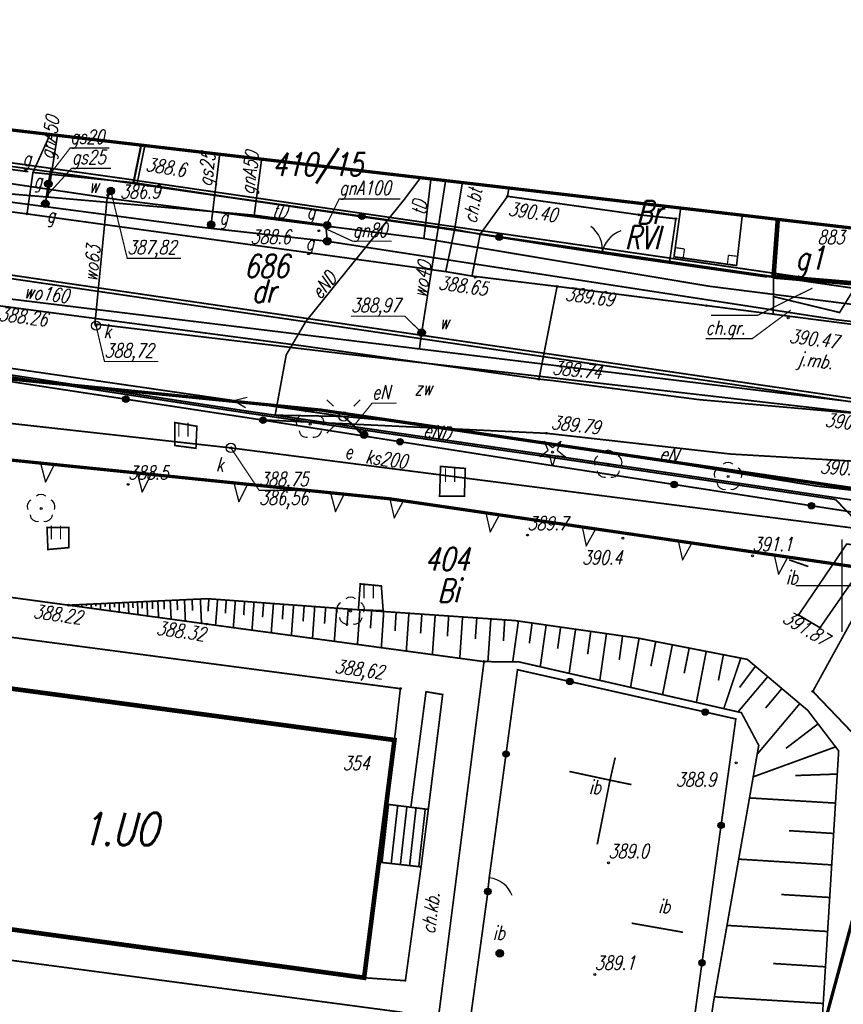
# Model space of a CAD drawing. Extents: x 1 to 7399016, y -8 to 5568733.
# Tile 9 of 10: x 7398906 to 7398950, y 5568677 to 5568731. Entities that reach past the tile are written whole.
import ezdxf

# ---------------------------------------------------------------- set-up
doc = ezdxf.new("R2010")
doc.units = 0
doc.header["$MEASUREMENT"] = 0
for name, pattern in [('1', [1.5, 1, -0.5]), ('1053', [2, 1.5, -0.5]), ('1054', [2, 1.5, -0.5]), ('1056', [1.5, 1, -0.5]), ('1086', [1.5, 1, -0.5]), ('1148', [1.5, 1, -0.5]), ('1149', [1.5, 1, -0.5]), ('1308', [0]), ('2214', [3.55, 2, -0.35, 0.25, -0.35, 0.25, -0.35]), ('2217', [2, 1.5, -0.5]), ('2346', [1.5, 1, -0.5]), ('3901', [0]), ('5102', [0]), ('7956', [0])]:
    doc.linetypes.add(name, pattern=pattern)
doc.layers.get('0').update_dxf_attribs({"linetype": 'CONTINUOUS'})
for name, color, linetype in [('210-OZNACZENIE_KONTURU_UZY', 7, 'CONTINUOUS'), ('211-NUMER_DZIALKI_EWIDENCY', 7, 'CONTINUOUS'), ('218-KONTUR_UZYTKU_GRUNTOWE', 7, 'CONTINUOUS'), ('219-DZIALKA_EWIDENCYJNA', 7, 'CONTINUOUS'), ('312-BUDYNEK_EWIDENCYJNY', 7, 'CONTINUOUS'), ('312-OZNACZENIE_BUDYNKU_EWI', 7, 'CONTINUOUS'), ('BRAMA', 7, 'CONTINUOUS'), ('CHODNIK', 7, 'CONTINUOUS'), ('CHODNIK-ATR17', 7, 'CONTINUOUS'), ('DRZEWO_IGLASTE', 7, 'CONTINUOUS'), ('DRZEWO_LISCIASTE', 7, 'CONTINUOUS'), ('ELEKTROENERGETYCZNE_URZADZ', 7, 'CONTINUOUS'), ('FURTKA', 7, 'CONTINUOUS'), ('GAZOWE_URZADZENIE_TECHNIC0', 7, 'CONTINUOUS'), ('GAZOWE_URZADZENIE_TECHNICZ', 7, 'CONTINUOUS'), ('INNA_BUDOWLA', 7, 'CONTINUOUS'), ('INNA_BUDOWLA-ATR17', 7, 'CONTINUOUS'), ('JEZDNIA', 7, 'CONTINUOUS'), ('JEZDNIA-ATR17', 7, 'CONTINUOUS'), ('KRZYZE_MAPY', 7, 'CONTINUOUS'), ('LATARNIA', 7, 'CONTINUOUS'), ('LINIE_Z_PLANU', 7, 'CONTINUOUS'), ('NOWE_SCHODY', 7, 'CONTINUOUS'), ('NOWE_WYS_', 7, 'CONTINUOUS'), ('NOWY_BUDYNEK', 7, 'CONTINUOUS'), ('NOWY_CHODNIK', 7, 'CONTINUOUS'), ('NOWY_PLAC_SPORTOWY', 7, 'CONTINUOUS'), ('OBSZAR_UTWARDZONY', 7, 'CONTINUOUS'), ('OBSZAR_UTWARDZONY-ATR17', 7, 'CONTINUOUS'), ('OGRODZENIE_TRWALE', 7, 'CONTINUOUS'), ('OPISY_GAZ', 7, 'CONTINUOUS'), ('OPISY_KANALIZACJA', 7, 'CONTINUOUS'), ('OPISY_SIEC_ELEKTROENERGETY', 7, 'CONTINUOUS'), ('OPISY_WODA', 7, 'CONTINUOUS'), ('PIKIETA_NATURALNA', 7, 'CONTINUOUS'), ('PIKIETA_NATURALNA-ATR2', 7, 'CONTINUOUS'), ('PIKIETA_SZTUCZNA', 7, 'CONTINUOUS'), ('PIKIETA_SZTUCZNA-ATR2', 7, 'CONTINUOUS'), ('PLAC_GIER_I_ZABAW', 7, 'CONTINUOUS'), ('PRZEWOD_ELEKTROENERGETYCZ0', 7, 'CONTINUOUS'), ('PRZEWOD_ELEKTROENERGETYCZN', 7, 'CONTINUOUS'), ('PRZEWOD_GAZOWY', 7, 'CONTINUOUS'), ('PRZEWOD_GAZOWY-ATR1', 7, 'CONTINUOUS'), ('PRZEWOD_KANALIZACYJNY', 7, 'CONTINUOUS'), ('PRZEWOD_KANALIZACYJNY-ATR1', 7, 'CONTINUOUS'), ('PRZEWOD_TELEKOMUNIKACYJNY_', 7, 'CONTINUOUS'), ('PRZEWOD_WODOCIAGOWY', 7, 'CONTINUOUS'), ('PRZEWOD_WODOCIAGOWY-ATR1', 7, 'CONTINUOUS'), ('RZEDNA', 7, 'CONTINUOUS'), ('SKARPA_NIEUMOCNIONA', 7, 'CONTINUOUS'), ('SLUP_PRZEWODOW_NAPOWIETRZN', 7, 'CONTINUOUS'), ('STUDNIA_KANALIZACYJNA', 7, 'CONTINUOUS'), ('STUDNIA_KANALIZACYJNA-ATR1', 7, 'CONTINUOUS'), ('SZAFA_GAZOWA_LUB_KONTENER-', 7, 'CONTINUOUS'), ('TRAWNIK', 7, 'CONTINUOUS'), ('WIATA', 7, 'CONTINUOUS'), ('ZAKRES', 7, 'CONTINUOUS'), ('ZASUWA_LUB_ZAWOR', 7, 'CONTINUOUS'), ('ZASUWA_LUB_ZAWOR-ATR17', 7, 'CONTINUOUS')]:
    doc.layers.add(name, color=color, linetype=linetype)
doc.styles.add('STYL_ARIAL', font='simplex', dxfattribs={"width": 0.75, "oblique": 0.1})

# ---------------------------------------------------------------- blocks, each defined once
blk = doc.blocks.new('RTPW02')
at = {"color": 0}
blk.add_circle((0, 0), 0.05, dxfattribs=at)
blk = doc.blocks.new('SUGW')
at = {"color": 0}
for radius in [0.2, 0.18, 0.16, 0.14, 0.12, 0.1, 0.08, 0.06, 0.04, 0.02]:
    blk.add_circle((0, 0), radius, dxfattribs=at)
blk = doc.blocks.new('SUPK')
at = {"color": 0}
blk.add_circle((0, 0), 0.25, dxfattribs=at)
blk = doc.blocks.new('OTOB')
at = {"color": 0}
for centre, start, end in [((-1.5, 0), 0, 63.2606), ((1.5, 0), 116.7394, 180)]:
    blk.add_arc(centre, 1.5, start, end, dxfattribs=at)
blk = doc.blocks.new('OTZL')
at = {"color": 0}
blk.add_circle((0, 0), 0.05, dxfattribs=at)
for centre, radius, start, end in [((0, 0.35), 0.4, 50.114, 129.886), ((-0.35, 0.1), 0.4, 119.8482, 203.5195), ((0.35, 0.1), 0.4, 336.8845, 60.1518), ((-0.2, -0.3), 0.4, 187.477, 278.4788), ((0.2, -0.275), 0.425, 262.6459, 349.6289)]:
    blk.add_arc(centre, radius, start, end, dxfattribs=at)
blk = doc.blocks.new('IB10')
at = {"color": 7, "const_width": 0.065}
for points in [[(0, 0.5), (0.5, 0.5)], [(0, 0), (0, 0.5)], [(0.5, 0), (0.5, 0.5)], [(0, 0), (0.5, 0)]]:
    blk.add_lwpolyline(points, dxfattribs=at)
blk = doc.blocks.new('TU04')
at = {"color": 7, "const_width": 0.065}
for points in [[(0, 0), (0, 0.75)], [(0.5, 0), (0.5, 0.75)]]:
    blk.add_lwpolyline(points, dxfattribs=at)
blk = doc.blocks.new('OTOF')
at = {"color": 0}
blk.add_arc((1.5, 0), 1.5, 116.7394, 180, dxfattribs=at)
blk = doc.blocks.new('OTZG')
at = {"color": 0}
for p, q in [((-0.25, 0.1), (-0.45, 0.6)), ((-0.45, 0.6), (0, 0.25)), ((0, 0.25), (0.45, 0.6)), ((0.45, 0.6), (0.25, 0.1)), ((-0.7, -0.25), (-0.25, 0.1)), ((0.25, 0.1), (0.7, -0.25)), ((-0.15, -0.2), (-0.7, -0.25)), ((0, -0.75), (-0.15, -0.2)), ((0.15, -0.2), (0, -0.75)), ((0.7, -0.25), (0.15, -0.2))]:
    blk.add_line(p, q, dxfattribs=at)
blk.add_circle((0, 0), 0.05, dxfattribs=at)
blk = doc.blocks.new('SUEO')
at = {"color": 0}
for p, q in [((-0.9, 0.9), (-0.55, 0.55)), ((0.9, 0.9), (0.55, 0.55)), ((-0.9, -0.9), (-0.55, -0.55)), ((0.9, -0.9), (0.55, -0.55))]:
    blk.add_line(p, q, dxfattribs=at)
blk.add_circle((0, 0), 0.25, dxfattribs=at)
blk = doc.blocks.new('RTPW01')
at = {"color": 0}
blk.add_circle((0, 0), 0.05, dxfattribs=at)

msp = doc.modelspace()

# ---------------------------------------------------------------- linework, layer by layer
at = {"layer": '218-KONTUR_UZYTKU_GRUNTOWE', "color": 3, "linetype": '2217', "const_width": 0.09}
for points in [[(7398869.383, 5568727.878), (7398911.673, 5568721.939)], [(7398963.953, 5568708.161), (7398859.553, 5568723.471)], [(7398912.315, 5568723.774), (7398911.892, 5568721.697)], [(7398911.717, 5568721.923), (7398961.656, 5568714.663)]]:
    msp.add_lwpolyline(points, dxfattribs=at)
at = {"layer": '219-DZIALKA_EWIDENCYJNA', "color": 7, "const_width": 0.09}
for points in [[(7398911.71, 5568721.74), (7398869.42, 5568727.68)], [(7398911.71, 5568721.74), (7398912.133, 5568723.817)], [(7398963.89, 5568707.98), (7398859.49, 5568723.29)], [(7398911.71, 5568721.74), (7398961.65, 5568714.48)]]:
    msp.add_lwpolyline(points, dxfattribs=at)
at = {"layer": '312-BUDYNEK_EWIDENCYJNY', "color": 7, "const_width": 0.25}
for points in [[(7398946.3, 5568716.71), (7398946.53, 5568719.805)], [(7398950.82, 5568716.33), (7398946.3, 5568716.71)]]:
    msp.add_lwpolyline(points, dxfattribs=at)
at = {"layer": 'BRAMA', "color": 7, "const_width": 0.09}
msp.add_lwpolyline([(7398935.19, 5568718.25), (7398938.88, 5568717.7)], dxfattribs=at)
at = {"layer": 'CHODNIK', "color": 7, "linetype": '1056', "const_width": 0.09}
for points in [[(7398904.894, 5568724.661), (7398904.51, 5568722.58), (7398904.1, 5568720.34), (7398905.95, 5568720.1), (7398906.27, 5568722.34), (7398907.193, 5568724.393)], [(7398929.482, 5568721.793), (7398929.06, 5568719.26), (7398928.58, 5568716.98), (7398930, 5568716.74), (7398930.44, 5568719), (7398931.92, 5568721.05), (7398931.993, 5568721.5)], [(7398931.993, 5568721.5), (7398931.92, 5568721.05), (7398939.04, 5568720.05), (7398941.02, 5568719.84), (7398940.67, 5568717.45), (7398946.3, 5568716.67), (7398946.532, 5568719.804)], [(7398946.3, 5568715.63), (7398946.28, 5568714.68), (7398950.71, 5568714.11), (7398950.82, 5568716.33), (7398949.87, 5568714.77), (7398946.3, 5568715.63)], [(7398946.3, 5568716.67), (7398946.3, 5568715.63), (7398949.87, 5568714.77), (7398950.82, 5568716.33), (7398946.3, 5568716.67)], [(7398947.65, 5568698.42), (7398948.81, 5568697.73), (7398950.54, 5568700.22), (7398951, 5568700.46), (7398951.54, 5568700.58), (7398951.56, 5568700.4), (7398951.07, 5568698.85), (7398954.61, 5568698.21), (7398954.95, 5568697.41), (7398955.56, 5568692.95), (7398956.98, 5568693.82), (7398958.08, 5568694.26), (7398956.92, 5568701.76), (7398953.71, 5568701.97), (7398950.25, 5568702.25), (7398947.65, 5568698.42)], [(7398908.19, 5568698.95), (7398902.2, 5568699.76)], [(7398915.66, 5568697.93), (7398908.19, 5568698.95)], [(7398955.56, 5568692.95), (7398954.95, 5568697.41), (7398954.61, 5568698.21), (7398951.07, 5568698.85), (7398950.55, 5568698.16), (7398948.42, 5568694.29), (7398951.53, 5568691.04), (7398955.56, 5568692.95)], [(7398930.65, 5568695.9), (7398915.66, 5568697.93)]]:
    msp.add_lwpolyline(points, dxfattribs=at)
at = {"layer": 'CHODNIK-ATR17', "color": 7, "const_width": 0.065}
for points in [[(7398948.4, 5568716.09), (7398945.426, 5568714.613), (7398942.912, 5568714.613)], [(7398947.23, 5568714.9), (7398945.144, 5568713.352), (7398942.63, 5568713.352)]]:
    msp.add_lwpolyline(points, dxfattribs=at)
at = {"layer": 'FURTKA', "color": 7, "const_width": 0.09}
for points in [[(7398904.51, 5568722.58), (7398906.02, 5568722.38)], [(7398930.93, 5568684.21), (7398930.83, 5568683.24)]]:
    msp.add_lwpolyline(points, dxfattribs=at)
at = {"layer": 'INNA_BUDOWLA', "color": 7, "const_width": 0.09}
for points in [[(7398947.14, 5568701.4), (7398948.18, 5568701.04)], [(7398935.27, 5568689.96), (7398937.46, 5568689.49), (7398937.74, 5568690.71)], [(7398936.77, 5568686.02), (7398937.46, 5568689.49), (7398938.62, 5568689.25)], [(7398938.63, 5568681.76), (7398941.4, 5568681.27)]]:
    msp.add_lwpolyline(points, dxfattribs=at)
at = {"layer": 'JEZDNIA', "color": 7, "linetype": '1053', "const_width": 0.09}
for points in [[(7398904.7, 5568715.1), (7398920.89, 5568712.96), (7398933.62, 5568711.17), (7398934.6, 5568716.18), (7398930, 5568716.74), (7398928.58, 5568716.98), (7398905.95, 5568720.1), (7398904.1, 5568720.34)], [(7398967.465, 5568712.379), (7398955.3, 5568713.62), (7398950.71, 5568714.11), (7398946.28, 5568714.68), (7398934.6, 5568716.18), (7398933.62, 5568711.17), (7398934.36, 5568711.09), (7398942.27, 5568710.06), (7398952.3, 5568709.18), (7398954.69, 5568709.09), (7398961.74, 5568708.74), (7398966.345, 5568708.511)]]:
    msp.add_lwpolyline(points, dxfattribs=at)
at = {"layer": 'KRZYZE_MAPY', "color": 7, "const_width": 0.065}
for points in [[(7398950, 5568697.5), (7398950, 5568702.5)], [(7398947.5, 5568700), (7398952.5, 5568700)]]:
    msp.add_lwpolyline(points, dxfattribs=at)
at = {"layer": 'KRZYZE_MAPY', "color": 7}
msp.add_point((7398950, 5568700), dxfattribs=at)
at = {"layer": 'LINIE_Z_PLANU', "color": 9, "const_width": 0.175}
msp.add_lwpolyline([(7398855.091, 5568713.728), (7398887.763, 5568712.905), (7398921.811, 5568709.498), (7398964.797, 5568703.163)], dxfattribs=at)
at = {"layer": 'LINIE_Z_PLANU', "color": 9, "linetype": '7956', "const_width": 0.175}
msp.add_lwpolyline([(7398839.446, 5568622.507), (7398847.856, 5568662.256), (7398855.088, 5568698.003), (7398854.776, 5568707.288), (7398856.911, 5568709.351), (7398891.016, 5568708.232), (7398925.559, 5568704.699), (7398963.613, 5568699.131)], dxfattribs=at)
at = {"layer": 'LINIE_Z_PLANU', "color": 9}
for points in [[(7398906.685, 5568706.629), (7398906.956, 5568705.596), (7398907.431, 5568706.553)], [(7398911.907, 5568706.095), (7398912.179, 5568705.062), (7398912.654, 5568706.019)], [(7398917.13, 5568705.561), (7398917.401, 5568704.528), (7398917.876, 5568705.485)], [(7398922.353, 5568705.027), (7398922.624, 5568703.994), (7398923.099, 5568704.95)], [(7398925.559, 5568704.699), (7398925.786, 5568703.655), (7398926.301, 5568704.59)], [(7398930.754, 5568703.939), (7398930.98, 5568702.895), (7398931.496, 5568703.83)], [(7398935.949, 5568703.179), (7398936.175, 5568702.135), (7398936.691, 5568703.07)], [(7398941.143, 5568702.419), (7398941.37, 5568701.375), (7398941.885, 5568702.31)], [(7398946.338, 5568701.658), (7398946.564, 5568700.615), (7398947.08, 5568701.55)]]:
    msp.add_lwpolyline(points, close=True, dxfattribs=at)
at = {"layer": 'NOWE_SCHODY', "color": 7, "linetype": '1308', "const_width": 0.09}
for points in [[(7398927.249, 5568684.803), (7398924.968, 5568685.059), (7398925.368, 5568688.194), (7398927.639, 5568687.909), (7398927.249, 5568684.803)], [(7398925.137, 5568685.04), (7398925.489, 5568688.179)], [(7398925.633, 5568684.985), (7398925.985, 5568688.116)], [(7398926.13, 5568684.929), (7398926.481, 5568688.054)], [(7398926.627, 5568684.873), (7398926.978, 5568687.992)], [(7398927.124, 5568684.817), (7398927.474, 5568687.93)]]:
    msp.add_lwpolyline(points, dxfattribs=at)
at = {"layer": 'NOWY_BUDYNEK', "color": 7, "const_width": 0.25}
msp.add_lwpolyline([(7398887.55, 5568683.83), (7398887.93, 5568686.79), (7398876.38, 5568688.37), (7398876.09, 5568685.29), (7398869.28, 5568686.23), (7398869.294, 5568686.349), (7398865.063, 5568686.85), (7398866.716, 5568699.238), (7398870.774, 5568698.751), (7398870.81, 5568699.05), (7398877.1, 5568698.35), (7398877.43, 5568701.24), (7398887.42, 5568699.81), (7398887.05, 5568696.84), (7398889.97, 5568696.49), (7398892.88, 5568696.08), (7398925.81, 5568691.66), (7398924.17, 5568678.81), (7398887.55, 5568683.83)], dxfattribs=at)
at = {"layer": 'NOWY_CHODNIK', "color": 7, "linetype": '1056', "const_width": 0.09}
for points in [[(7398893.07, 5568698.8), (7398926.129, 5568694.438)], [(7398925.346, 5568669.846), (7398927.285, 5568669.616), (7398930.65, 5568695.9)], [(7398926.129, 5568694.438), (7398925.81, 5568691.66)], [(7398926.697, 5568688.024), (7398926.897, 5568689.565), (7398927.516, 5568694.271), (7398928.415, 5568694.119), (7398927.639, 5568687.909)], [(7398927.249, 5568684.803), (7398926.401, 5568678.65), (7398924.17, 5568678.81)]]:
    msp.add_lwpolyline(points, dxfattribs=at)
at = {"layer": 'NOWY_PLAC_SPORTOWY', "color": 7, "linetype": '1149', "const_width": 0.09}
msp.add_lwpolyline([(7398926.187, 5568676.947), (7398864.834, 5568685.11), (7398862.237, 5568665.347), (7398901.939, 5568660.023), (7398902.335, 5568663.07), (7398903.515, 5568672.079), (7398903.66, 5568672.979), (7398925.267, 5568670.089), (7398926.187, 5568676.947)], dxfattribs=at)
at = {"layer": 'OBSZAR_UTWARDZONY', "color": 7, "linetype": '1054', "const_width": 0.09}
msp.add_lwpolyline([(7398952.3, 5568709.18), (7398942.27, 5568710.06), (7398934.36, 5568711.09), (7398933.62, 5568711.17), (7398920.89, 5568712.96), (7398904.7, 5568715.1), (7398896.15, 5568716.12), (7398895.88, 5568714.18), (7398895.74, 5568712.55), (7398903.07, 5568711.34), (7398918.59, 5568708.97), (7398934.03, 5568708.24), (7398943.97, 5568707.12), (7398952.06, 5568706.65), (7398952.3, 5568709.18)], dxfattribs=at)
at = {"layer": 'OGRODZENIE_TRWALE', "color": 7, "linetype": '3901', "const_width": 0.09}
for points in [[(7398912.107, 5568723.82), (7398911.69, 5568721.79)], [(7398906.27, 5568722.34), (7398911.69, 5568721.79)], [(7398916.63, 5568721.04), (7398911.69, 5568721.79)], [(7398916.63, 5568721.04), (7398929.06, 5568719.26), (7398930.44, 5568719), (7398935.19, 5568718.25)], [(7398945.95, 5568716.69), (7398938.88, 5568717.7)], [(7398933.52, 5568706.62), (7398918.59, 5568708.97), (7398903.07, 5568711.34), (7398895.74, 5568712.55), (7398895.88, 5568714.18), (7398893.62, 5568714.44)], [(7398933.52, 5568706.62), (7398951.35, 5568703.86)], [(7398939.36, 5568657.33), (7398942.19, 5568677.87), (7398944.26, 5568692.8), (7398932.46, 5568695.46), (7398930.93, 5568684.21), (7398930.83, 5568683.24), (7398927.51, 5568659.16)]]:
    msp.add_lwpolyline(points, dxfattribs=at)
at = {"layer": 'OGRODZENIE_TRWALE', "color": 7}
for centre, radius in [((7398924.054, 5568719.977), 0.175), ((7398924.054, 5568719.977), 0.158), ((7398924.054, 5568719.977), 0.14), ((7398924.054, 5568719.977), 0.122), ((7398924.054, 5568719.977), 0.105), ((7398924.054, 5568719.977), 0.0875), ((7398924.054, 5568719.977), 0.07), ((7398924.054, 5568719.977), 0.0525), ((7398924.054, 5568719.977), 0.035), ((7398931.466, 5568718.838), 0.175), ((7398931.466, 5568718.838), 0.158), ((7398931.466, 5568718.838), 0.14), ((7398931.466, 5568718.838), 0.122), ((7398931.466, 5568718.838), 0.105), ((7398931.466, 5568718.838), 0.0875), ((7398931.466, 5568718.838), 0.07), ((7398931.466, 5568718.838), 0.0525), ((7398931.466, 5568718.838), 0.035), ((7398911.288, 5568710.085), 0.175), ((7398911.288, 5568710.085), 0.158), ((7398911.288, 5568710.085), 0.14), ((7398911.288, 5568710.085), 0.122), ((7398911.288, 5568710.085), 0.105), ((7398911.288, 5568710.085), 0.0875), ((7398911.288, 5568710.085), 0.07), ((7398911.288, 5568710.085), 0.0525), ((7398911.288, 5568710.085), 0.035), ((7398918.702, 5568708.952), 0.175), ((7398918.702, 5568708.952), 0.158), ((7398918.702, 5568708.952), 0.14), ((7398918.702, 5568708.952), 0.122), ((7398918.702, 5568708.952), 0.105), ((7398918.702, 5568708.952), 0.0875), ((7398918.702, 5568708.952), 0.07), ((7398918.702, 5568708.952), 0.0525), ((7398918.702, 5568708.952), 0.035), ((7398926.111, 5568707.786), 0.175), ((7398926.111, 5568707.786), 0.158), ((7398926.111, 5568707.786), 0.14), ((7398926.111, 5568707.786), 0.122), ((7398926.111, 5568707.786), 0.105), ((7398926.111, 5568707.786), 0.0875), ((7398926.111, 5568707.786), 0.07), ((7398926.111, 5568707.786), 0.0525), ((7398926.111, 5568707.786), 0.035), ((7398940.932, 5568705.473), 0.175), ((7398940.932, 5568705.473), 0.158), ((7398940.932, 5568705.473), 0.14), ((7398940.932, 5568705.473), 0.122), ((7398940.932, 5568705.473), 0.105), ((7398940.932, 5568705.473), 0.0875), ((7398940.932, 5568705.473), 0.07), ((7398940.932, 5568705.473), 0.0525), ((7398940.932, 5568705.473), 0.035), ((7398948.344, 5568704.325), 0.175), ((7398948.344, 5568704.325), 0.158), ((7398948.344, 5568704.325), 0.14), ((7398948.344, 5568704.325), 0.122), ((7398948.344, 5568704.325), 0.105), ((7398948.344, 5568704.325), 0.0875), ((7398948.344, 5568704.325), 0.07), ((7398948.344, 5568704.325), 0.0525), ((7398948.344, 5568704.325), 0.035), ((7398935.292, 5568694.822), 0.175), ((7398935.292, 5568694.822), 0.158), ((7398935.292, 5568694.822), 0.14), ((7398935.292, 5568694.822), 0.122), ((7398935.292, 5568694.822), 0.105), ((7398935.292, 5568694.822), 0.0875), ((7398935.292, 5568694.822), 0.07), ((7398935.292, 5568694.822), 0.0525), ((7398935.292, 5568694.822), 0.035), ((7398942.608, 5568693.172), 0.175), ((7398942.608, 5568693.172), 0.158), ((7398942.608, 5568693.172), 0.14), ((7398942.608, 5568693.172), 0.122), ((7398942.608, 5568693.172), 0.105), ((7398942.608, 5568693.172), 0.0875), ((7398942.608, 5568693.172), 0.07), ((7398942.608, 5568693.172), 0.0525), ((7398942.608, 5568693.172), 0.035), ((7398931.84, 5568690.905), 0.175), ((7398931.84, 5568690.905), 0.158), ((7398931.84, 5568690.905), 0.14), ((7398931.84, 5568690.905), 0.122), ((7398931.84, 5568690.905), 0.105), ((7398931.84, 5568690.905), 0.0875), ((7398931.84, 5568690.905), 0.07), ((7398931.84, 5568690.905), 0.0525), ((7398931.84, 5568690.905), 0.035), ((7398943.463, 5568687.048), 0.175), ((7398943.463, 5568687.048), 0.158), ((7398943.463, 5568687.048), 0.14), ((7398943.463, 5568687.048), 0.122), ((7398943.463, 5568687.048), 0.105), ((7398943.463, 5568687.048), 0.0875), ((7398943.463, 5568687.048), 0.07), ((7398943.463, 5568687.048), 0.0525), ((7398943.463, 5568687.048), 0.035), ((7398930.854, 5568683.47), 0.175), ((7398930.854, 5568683.47), 0.158), ((7398930.854, 5568683.47), 0.14), ((7398930.854, 5568683.47), 0.122), ((7398930.854, 5568683.47), 0.105), ((7398930.854, 5568683.47), 0.0875), ((7398930.854, 5568683.47), 0.07), ((7398930.854, 5568683.47), 0.0525), ((7398930.854, 5568683.47), 0.035), ((7398942.433, 5568679.619), 0.175), ((7398942.433, 5568679.619), 0.158), ((7398942.433, 5568679.619), 0.14), ((7398942.433, 5568679.619), 0.122), ((7398942.433, 5568679.619), 0.105), ((7398942.433, 5568679.619), 0.0875), ((7398942.433, 5568679.619), 0.07), ((7398942.433, 5568679.619), 0.0525), ((7398942.433, 5568679.619), 0.035)]:
    msp.add_circle(centre, radius, dxfattribs=at)
at = {"layer": 'OPISY_GAZ', "color": 40, "const_width": 0.065}
for points in [[(7398907.19, 5568722.25), (7398908.286, 5568723.665), (7398910.402, 5568723.665)], [(7398907, 5568721.07), (7398908.365, 5568722.565), (7398910.482, 5568722.565)], [(7398922.13, 5568719.5), (7398922.819, 5568720.906), (7398926.126, 5568720.906)], [(7398922.11, 5568719.29), (7398923.548, 5568718.627), (7398925.665, 5568718.627)]]:
    msp.add_lwpolyline(points, dxfattribs=at)
at = {"layer": 'OPISY_KANALIZACJA', "color": 28, "const_width": 0.065}
for points in [[(7398909.68, 5568714.06), (7398910.138, 5568712.119), (7398913.048, 5568712.119)], [(7398916.97, 5568707.45), (7398918.497, 5568705.161), (7398921.408, 5568705.161)]]:
    msp.add_lwpolyline(points, dxfattribs=at)
at = {"layer": 'OPISY_SIEC_ELEKTROENERGETY', "color": 1, "const_width": 0.065}
msp.add_lwpolyline([(7398923.62, 5568708.65), (7398924.602, 5568709.869), (7398925.925, 5568709.869)], dxfattribs=at)
at = {"layer": 'OPISY_WODA', "color": 5, "const_width": 0.065}
for points in [[(7398910.48, 5568721.34), (7398911.368, 5568717.697), (7398914.279, 5568717.697)], [(7398927.28, 5568713.68), (7398926.372, 5568714.569), (7398923.461, 5568714.569)]]:
    msp.add_lwpolyline(points, dxfattribs=at)
at = {"layer": 'PLAC_GIER_I_ZABAW', "color": 7, "linetype": '1148', "const_width": 0.09}
msp.add_lwpolyline([(7398939.36, 5568657.33), (7398942.19, 5568677.87), (7398944.26, 5568692.8), (7398932.46, 5568695.46), (7398930.93, 5568684.21), (7398930.83, 5568683.24), (7398927.51, 5568659.16), (7398939.36, 5568657.33)], dxfattribs=at)
at = {"layer": 'PRZEWOD_ELEKTROENERGETYCZ0', "color": 1}
for q in [(7398917.849, 5568710.194), (7398917.766, 5568709.626)]:
    msp.add_line((7398917.122, 5568710.009), q, dxfattribs=at)
at = {"layer": 'PRZEWOD_ELEKTROENERGETYCZ0', "color": 1, "linetype": '5102', "const_width": 0.09}
msp.add_lwpolyline([(7398923.06, 5568709.15), (7398889.69, 5568713.98)], dxfattribs=at)
at = {"layer": 'PRZEWOD_ELEKTROENERGETYCZN', "color": 1, "const_width": 0.09}
for points in [[(7398927.222, 5568722.057), (7398926.34, 5568720.88), (7398921.03, 5568714.3), (7398919.96, 5568712.48), (7398919.36, 5568709.22), (7398923.06, 5568709.15)], [(7398850.13, 5568696.25), (7398850.95, 5568700.91), (7398851.55, 5568711.49), (7398854.56, 5568713.78), (7398859.67, 5568715.08), (7398870.42, 5568714.43), (7398877.78, 5568714.11), (7398887.84, 5568713.53), (7398897.8, 5568712.51), (7398917.63, 5568709.47), (7398935.53, 5568706.86), (7398949.66, 5568704.76), (7398950.14, 5568704.69), (7398958.97, 5568703.5), (7398963.775, 5568699.629)], [(7398949.65, 5568704.66), (7398935.51, 5568706.76), (7398917.61, 5568709.37), (7398897.79, 5568712.41), (7398887.83, 5568713.43)], [(7398924.17, 5568708.16), (7398923.06, 5568709.15)], [(7398923.06, 5568709.15), (7398926.89, 5568708.8), (7398937.74, 5568707.17), (7398948.61, 5568705.39), (7398958.55, 5568704.24), (7398960.99, 5568703.1), (7398963.95, 5568700.234)], [(7398949.65, 5568704.66), (7398954.43, 5568699.72), (7398963.204, 5568697.659)]]:
    msp.add_lwpolyline(points, dxfattribs=at)
at = {"layer": 'PRZEWOD_GAZOWY', "color": 40, "const_width": 0.09}
for points in [[(7398841.221, 5568723.848), (7398844.75, 5568723.83), (7398856.75, 5568724.12), (7398860.73, 5568724.13), (7398867.47, 5568724.14), (7398870.31, 5568724.05), (7398878.91, 5568723.76), (7398879.47, 5568723.74), (7398891.43, 5568722.76), (7398903.29, 5568720.97), (7398907.04, 5568720.48), (7398915.19, 5568719.4), (7398915.88, 5568719.32), (7398922.01, 5568718.64)], [(7398907.595, 5568724.346), (7398907.07, 5568721.01)], [(7398878.3, 5568723.42), (7398907.07, 5568721.01), (7398918.23, 5568720.03), (7398922.08, 5568719.51)], [(7398916.363, 5568723.323), (7398915.9, 5568719.52), (7398915.88, 5568719.32)], [(7398918.23, 5568720.03), (7398918.631, 5568723.059)], [(7398907.24, 5568722.52), (7398907.15, 5568722.03)], [(7398907.15, 5568722.03), (7398907.1, 5568721.73), (7398906.94, 5568720.65), (7398907.04, 5568720.48)], [(7398922.08, 5568719.51), (7398922.14, 5568719.06)], [(7398922.08, 5568719.51), (7398922.17, 5568719.49)], [(7398922.14, 5568719.06), (7398922.18, 5568718.62), (7398949.69, 5568714.38), (7398967.443, 5568712.304)]]:
    msp.add_lwpolyline(points, dxfattribs=at)
at = {"layer": 'PRZEWOD_KANALIZACYJNY', "color": 28, "const_width": 0.09}
msp.add_lwpolyline([(7398964.668, 5568702.715), (7398957.59, 5568702.22), (7398916.97, 5568707.45), (7398871.21, 5568712.54)], dxfattribs=at)
at = {"layer": 'PRZEWOD_TELEKOMUNIKACYJNY_', "color": 32, "const_width": 0.09}
for points in [[(7398862.63, 5568727.04), (7398874.81, 5568725.68), (7398878.03, 5568724.88), (7398885.24, 5568724.47), (7398892.2, 5568723.64), (7398901.35, 5568722.29), (7398910.9, 5568720.87), (7398927.4, 5568718.77), (7398942.82, 5568716.19), (7398959.3, 5568714.1), (7398967.655, 5568713.037)], [(7398927.4, 5568718.77), (7398927.781, 5568721.992)]]:
    msp.add_lwpolyline(points, dxfattribs=at)
at = {"layer": 'PRZEWOD_WODOCIAGOWY', "color": 5, "const_width": 0.09}
for points in [[(7398927.16, 5568712.8), (7398927.28, 5568713.68), (7398928.17, 5568719.31), (7398928.574, 5568721.899)], [(7398910.48, 5568721.34), (7398910.28, 5568720.95), (7398909.62, 5568714.15), (7398923.15, 5568712.53), (7398961.63, 5568708.1)], [(7398966.259, 5568708.214), (7398961.22, 5568708.64), (7398927.16, 5568712.8), (7398891.35, 5568717.17), (7398860.03, 5568720.62), (7398859.33, 5568720.77), (7398853.95, 5568721.09)]]:
    msp.add_lwpolyline(points, dxfattribs=at)
at = {"layer": 'SKARPA_NIEUMOCNIONA', "color": 7, "linetype": '1', "const_width": 0.09}
msp.add_lwpolyline([(7398948.878, 5568675.688), (7398949.82, 5568691.07), (7398948.15, 5568693.26), (7398944.88, 5568696.02), (7398939.02, 5568697.16), (7398932.3, 5568698.12), (7398923.86, 5568698.7), (7398915.69, 5568699.3), (7398908.19, 5568698.95), (7398915.66, 5568697.93), (7398930.65, 5568695.9), (7398932.55, 5568695.88), (7398944.56, 5568693.14), (7398945.5, 5568691.37), (7398943.05, 5568677.48), (7398940.07, 5568657.12), (7398939.11, 5568655.21), (7398942.502, 5568652.107)], dxfattribs=at)
at = {"layer": 'SKARPA_NIEUMOCNIONA', "color": 7, "const_width": 0.09}
for points in [[(7398908.42, 5568698.96), (7398908.42, 5568698.92)], [(7398908.67, 5568698.97), (7398908.67, 5568698.93)], [(7398908.92, 5568698.98), (7398908.92, 5568698.85)], [(7398909.17, 5568699), (7398909.17, 5568698.91)], [(7398909.42, 5568699.01), (7398909.43, 5568698.78)], [(7398909.67, 5568699.02), (7398909.67, 5568698.88)], [(7398909.92, 5568699.03), (7398909.93, 5568698.71)], [(7398910.17, 5568699.04), (7398910.18, 5568698.86)], [(7398910.42, 5568699.05), (7398910.44, 5568698.64)], [(7398910.67, 5568699.07), (7398910.68, 5568698.84)], [(7398910.92, 5568699.08), (7398910.94, 5568698.57)], [(7398911.17, 5568699.09), (7398911.18, 5568698.81)], [(7398911.42, 5568699.1), (7398911.45, 5568698.51)], [(7398911.67, 5568699.11), (7398911.68, 5568698.79)], [(7398911.92, 5568699.12), (7398911.95, 5568698.44)], [(7398912.17, 5568699.14), (7398912.18, 5568698.77)], [(7398912.43, 5568699.15), (7398912.47, 5568698.37)], [(7398912.72, 5568699.16), (7398912.74, 5568698.74)], [(7398913.02, 5568699.18), (7398913.06, 5568698.28)], [(7398913.35, 5568699.19), (7398913.37, 5568698.72)], [(7398913.69, 5568699.21), (7398913.74, 5568698.19)], [(7398914.06, 5568699.22), (7398914.09, 5568698.68)], [(7398914.46, 5568699.24), (7398914.51, 5568698.09)], [(7398914.87, 5568699.26), (7398914.9, 5568698.65)], [(7398915.32, 5568699.28), (7398915.38, 5568697.97)], [(7398915.78, 5568699.29), (7398915.73, 5568698.61)], [(7398916.25, 5568699.26), (7398916.14, 5568697.86)], [(7398916.72, 5568699.22), (7398916.67, 5568698.51)], [(7398917.21, 5568699.19), (7398917.1, 5568697.73)], [(7398917.71, 5568699.15), (7398917.66, 5568698.41)], [(7398918.22, 5568699.11), (7398918.11, 5568697.6)], [(7398918.74, 5568699.08), (7398918.68, 5568698.3)], [(7398919.27, 5568699.04), (7398919.15, 5568697.46)], [(7398919.81, 5568699), (7398919.75, 5568698.19)], [(7398920.36, 5568698.96), (7398920.24, 5568697.31)], [(7398920.93, 5568698.92), (7398920.87, 5568698.07)], [(7398921.5, 5568698.87), (7398921.38, 5568697.16)], [(7398922.09, 5568698.83), (7398922.03, 5568697.95)], [(7398922.69, 5568698.79), (7398922.56, 5568697)], [(7398923.31, 5568698.74), (7398923.24, 5568697.83)], [(7398923.94, 5568698.69), (7398923.81, 5568696.83)], [(7398924.58, 5568698.65), (7398924.51, 5568697.7)], [(7398925.23, 5568698.61), (7398925.1, 5568696.65)], [(7398925.9, 5568698.56), (7398925.84, 5568697.56)], [(7398926.59, 5568698.51), (7398926.45, 5568696.47)], [(7398927.29, 5568698.46), (7398927.22, 5568697.42)], [(7398928.01, 5568698.41), (7398927.86, 5568696.28)], [(7398928.74, 5568698.36), (7398928.67, 5568697.27)], [(7398929.49, 5568698.31), (7398929.34, 5568696.08)], [(7398930.26, 5568698.26), (7398930.18, 5568697.12)], [(7398931.02, 5568698.21), (7398930.86, 5568695.9)], [(7398931.77, 5568698.16), (7398931.7, 5568697.02)], [(7398932.51, 5568698.09), (7398932.2, 5568695.88)], [(7398933.25, 5568697.98), (7398933.1, 5568696.89)], [(7398934.01, 5568697.88), (7398933.69, 5568695.62)], [(7398934.79, 5568697.76), (7398934.63, 5568696.6)], [(7398935.6, 5568697.65), (7398935.25, 5568695.26)], [(7398936.42, 5568697.53), (7398936.25, 5568696.3)], [(7398937.27, 5568697.41), (7398936.91, 5568694.89)], [(7398938.14, 5568697.29), (7398937.96, 5568695.99)], [(7398939.03, 5568697.16), (7398938.57, 5568694.51)], [(7398939.93, 5568696.98), (7398939.67, 5568695.65)], [(7398940.83, 5568696.81), (7398940.3, 5568694.11)], [(7398941.74, 5568696.63), (7398941.47, 5568695.27)], [(7398942.66, 5568696.45), (7398942.13, 5568693.7)], [(7398943.59, 5568696.27), (7398943.32, 5568694.88)], [(7398944.53, 5568696.09), (7398943.61, 5568693.36)], [(7398945.32, 5568695.65), (7398944.46, 5568694.5)], [(7398945.99, 5568695.09), (7398944.38, 5568693.18)], [(7398946.75, 5568694.44), (7398945.87, 5568693.39)], [(7398947.72, 5568693.63), (7398945.42, 5568690.9)], [(7398948.7, 5568692.53), (7398946.97, 5568691.21)], [(7398949.65, 5568691.29), (7398945.2, 5568689.67)], [(7398949.74, 5568689.82), (7398947.47, 5568689.74)], [(7398949.65, 5568688.25), (7398945, 5568688.53)], [(7398949.55, 5568686.61), (7398947.13, 5568686.76)], [(7398949.44, 5568684.91), (7398944.42, 5568685.22)], [(7398949.33, 5568683.15), (7398946.72, 5568683.31)], [(7398949.22, 5568681.31), (7398943.78, 5568681.64)], [(7398949.11, 5568679.4), (7398946.28, 5568679.58)], [(7398948.98, 5568677.42), (7398943.1, 5568677.78)]]:
    msp.add_lwpolyline(points, dxfattribs=at)
at = {"layer": 'TRAWNIK', "color": 7, "linetype": '1086', "const_width": 0.09}
for points in [[(7398913.94, 5568708.82), (7398913.94, 5568707.58), (7398915.08, 5568707.43), (7398915.13, 5568708.62), (7398913.94, 5568708.82)], [(7398928.3, 5568706.45), (7398928.25, 5568704.85), (7398929.59, 5568704.85), (7398929.64, 5568706.34), (7398928.3, 5568706.45)], [(7398907.03, 5568703.14), (7398907.08, 5568701.96), (7398908.21, 5568702.06), (7398908.21, 5568703.14), (7398907.03, 5568703.14)], [(7398923.96, 5568700.1), (7398923.86, 5568698.7), (7398925.2, 5568698.65), (7398925.1, 5568699.99), (7398923.96, 5568700.1)]]:
    msp.add_lwpolyline(points, dxfattribs=at)
at = {"layer": 'WIATA', "color": 7, "linetype": '2346', "const_width": 0.09}
msp.add_lwpolyline([(7398941.28, 5568720.417), (7398940.92, 5568717.78), (7398944.3, 5568717.31), (7398944.61, 5568720.029)], dxfattribs=at)
at = {"layer": 'ZAKRES', "color": 178, "linetype": '2214', "const_width": 0.175}
msp.add_lwpolyline([(7398842.37, 5568729.69), (7398827.96, 5568656.39), (7398823.87, 5568623.45), (7398845, 5568622.17), (7398852.72, 5568653.12), (7398939.48, 5568640.93), (7398951.29, 5568684.61), (7398962.07, 5568693.74), (7398968.86, 5568717.2), (7398854.75, 5568730.51), (7398842.37, 5568729.69)], dxfattribs=at)

# ---------------------------------------------------------------- block references
at = {"layer": 'BRAMA', "color": 7, "rotation": 351.52107}
msp.add_blockref('OTOB', (7398937.035, 5568717.975), dxfattribs=at)
at = {"layer": 'DRZEWO_IGLASTE', "color": 3}
msp.add_blockref('OTZG', (7398934.36, 5568707.22), dxfattribs=at)
at = {"layer": 'DRZEWO_LISCIASTE', "color": 3}
for p in [(7398921.25, 5568708.73), (7398937.36, 5568706.57), (7398943.84, 5568705.91), (7398906.71, 5568704.18), (7398923.44, 5568698.63)]:
    msp.add_blockref('OTZL', p, dxfattribs=at)
at = {"layer": 'ELEKTROENERGETYCZNE_URZADZ', "color": 1, "rotation": 357.6689}
msp.add_blockref('SUGW', (7398924.17, 5568708.16), dxfattribs=at)
at = {"layer": 'FURTKA', "color": 7, "rotation": 264.11635}
msp.add_blockref('OTOF', (7398930.93, 5568684.21), dxfattribs=at)
at = {"layer": 'GAZOWE_URZADZENIE_TECHNIC0', "color": 40}
for p in [(7398907.1, 5568721.73), (7398906.94, 5568720.65), (7398915.9, 5568719.52), (7398922.17, 5568719.49), (7398922.18, 5568718.62)]:
    msp.add_blockref('SUGW', p, dxfattribs=at)
at = {"layer": 'INNA_BUDOWLA', "color": 7}
msp.add_blockref('SUGW', (7398931.5, 5568680.13), dxfattribs=at)
at = {"layer": 'LATARNIA', "color": 7}
msp.add_blockref('SUEO', (7398923.06, 5568709.15), dxfattribs=at)
at = {"layer": 'NOWE_WYS_', "color": 7}
msp.add_blockref('RTPW01', (7398926.129, 5568694.438), dxfattribs=at)
at = {"layer": 'PIKIETA_NATURALNA', "color": 7}
for p in [(7398911.69, 5568721.79), (7398910.31, 5568721.11), (7398921.73, 5568719.19), (7398911.42, 5568705.48), (7398933, 5568702.74), (7398938.16, 5568702.57), (7398945.16, 5568701.62), (7398944.28, 5568690.43), (7398937.38, 5568685.02), (7398936.64, 5568678.99)]:
    msp.add_blockref('RTPW02', p, dxfattribs=at)
at = {"layer": 'PIKIETA_SZTUCZNA', "color": 7}
for p in [(7398931.92, 5568721.05), (7398905.95, 5568720.1), (7398939.04, 5568720.05), (7398941.02, 5568719.84), (7398930.18, 5568716.68), (7398934.6, 5568716.18), (7398942.68, 5568715.14), (7398947.09, 5568714.48), (7398933.62, 5568711.17), (7398934.03, 5568708.24), (7398908.19, 5568698.95), (7398947.65, 5568698.42), (7398915.66, 5568697.93), (7398948.81, 5568697.73), (7398930.65, 5568695.9), (7398948.42, 5568694.29)]:
    msp.add_blockref('RTPW02', p, dxfattribs=at)
at = {"layer": 'RZEDNA', "color": 7}
for p in [(7398910.48, 5568721.34), (7398909.68, 5568714.06), (7398927.28, 5568713.68), (7398916.97, 5568707.45)]:
    msp.add_blockref('RTPW02', p, dxfattribs=at)
at = {"layer": 'SLUP_PRZEWODOW_NAPOWIETRZN', "color": 7}
msp.add_blockref('SUPK', (7398923.06, 5568709.15), dxfattribs=at)
at = {"layer": 'STUDNIA_KANALIZACYJNA', "color": 28}
for p in [(7398909.68, 5568714.06), (7398916.97, 5568707.45)]:
    msp.add_blockref('SUPK', p, dxfattribs=at)
at = {"layer": 'TRAWNIK', "color": 7}
for p in [(7398914.156, 5568708.066), (7398928.566, 5568705.601), (7398907.262, 5568702.501), (7398924.166, 5568699.32)]:
    msp.add_blockref('TU04', p, dxfattribs=at)
at = {"layer": 'WIATA', "color": 7}
for p, rotation in [((7398940.92, 5568717.78), 352.08257), ((7398944.3, 5568717.31), 83.49714)]:
    msp.add_blockref('IB10', p, dxfattribs=dict(at, rotation=rotation))
at = {"layer": 'ZASUWA_LUB_ZAWOR', "color": 5}
for p in [(7398910.48, 5568721.34), (7398927.28, 5568713.68)]:
    msp.add_blockref('SUGW', p, dxfattribs=at)

# ---------------------------------------------------------------- texts
at = {"layer": '210-OZNACZENIE_KONTURU_UZY', "color": 3, "style": 'STYL_ARIAL', "oblique": 15, "width": 0.75}
for s, p in [('Br', (7398938.897, 5568719.561)), ('RVI', (7398938.256, 5568718.201)), ('dr', (7398918.095, 5568715.308)), ('Bi', (7398928.132, 5568699.113))]:
    msp.add_text(s, height=1.25, dxfattribs=at).set_placement(p)
at = {"layer": '211-NUMER_DZIALKI_EWIDENCY', "color": 7, "style": 'STYL_ARIAL', "oblique": 15, "width": 0.75}
for s, p in [('410/15', (7398919.192, 5568722.158)), ('686', (7398917.678, 5568716.654)), ('404', (7398927.44, 5568700.818))]:
    msp.add_text(s, height=1.25, dxfattribs=at).set_placement(p)
at = {"layer": '312-OZNACZENIE_BUDYNKU_EWI', "color": 7, "style": 'STYL_ARIAL', "oblique": 15, "width": 0.75}
for s, height, p in [('883', 0.75, (7398948.678, 5568718.472)), ('g1', 1.25, (7398947.479, 5568717.102)), ('354', 0.75, (7398923.013, 5568690.03))]:
    msp.add_text(s, height=height, dxfattribs=at).set_placement(p)
at = {"layer": 'CHODNIK-ATR17', "color": 7, "style": 'STYL_ARIAL', "oblique": 15, "width": 0.75}
msp.add_text('ch.bt', height=0.75, rotation=80.142, dxfattribs=at).set_placement((7398930.228, 5568719.554))
msp.add_text('ch.gr.', height=0.75, dxfattribs=at).set_placement((7398942.63, 5568713.576))
at = {"layer": 'ELEKTROENERGETYCZNE_URZADZ', "color": 1, "style": 'STYL_ARIAL', "oblique": 15, "width": 0.75}
msp.add_text('e', height=0.75, dxfattribs=at).set_placement((7398923.11, 5568706.866))
at = {"layer": 'GAZOWE_URZADZENIE_TECHNICZ', "color": 40, "style": 'STYL_ARIAL', "oblique": 15, "width": 0.75}
for p in [(7398906.306, 5568721.516), (7398907.008, 5568719.645), (7398921.059, 5568719.836), (7398916.35, 5568719.551), (7398921, 5568718.156)]:
    msp.add_text('g', height=0.75, dxfattribs=at).set_placement(p)
at = {"layer": 'INNA_BUDOWLA-ATR17', "color": 7, "style": 'STYL_ARIAL', "oblique": 15, "width": 0.75}
for p in [(7398946.96, 5568700.066), (7398936.313, 5568688.738), (7398940.06, 5568682.296), (7398931.12, 5568680.866)]:
    msp.add_text('ib', height=0.75, dxfattribs=at).set_placement(p)
at = {"layer": 'JEZDNIA-ATR17', "color": 7, "style": 'STYL_ARIAL', "oblique": 15, "width": 0.75}
msp.add_text('j.mb.', height=0.75, rotation=353.0365, dxfattribs=at).set_placement((7398947.573, 5568711.923))
at = {"layer": 'LINIE_Z_PLANU', "color": 9, "style": 'STYL_ARIAL', "oblique": 15, "width": 0.75}
msp.add_text('1.UO', height=1.75, dxfattribs=at).set_placement((7398908.867, 5568685.973))
at = {"layer": 'NOWE_WYS_', "color": 7, "style": 'STYL_ARIAL', "oblique": 15, "width": 0.75}
msp.add_text('388,62', height=0.75, rotation=352.4835, dxfattribs=at).set_placement((7398922.551, 5568695.292))
at = {"layer": 'NOWY_CHODNIK', "color": 7, "style": 'STYL_ARIAL', "oblique": 15, "width": 0.75}
msp.add_text('ch.kb.', height=0.75, rotation=82.7044, dxfattribs=at).set_placement((7398927.978, 5568681.152))
at = {"layer": 'OBSZAR_UTWARDZONY-ATR17', "color": 7, "style": 'STYL_ARIAL', "oblique": 15, "width": 0.75}
msp.add_text('zw', height=0.75, dxfattribs=at).set_placement((7398926.9, 5568710.306))
at = {"layer": 'OPISY_GAZ', "color": 40, "style": 'STYL_ARIAL', "oblique": 15, "width": 0.75}
for s, p in [('gs20', (7398908.286, 5568723.889)), ('gs25', (7398908.365, 5568722.79)), ('gnA100', (7398922.819, 5568721.13)), ('gn80', (7398923.548, 5568718.851))]:
    msp.add_text(s, height=0.75, dxfattribs=at).set_placement(p)
at = {"layer": 'OPISY_KANALIZACJA', "color": 28, "style": 'STYL_ARIAL', "oblique": 15, "width": 0.75}
for s, p in [('388,72', (7398910.138, 5568712.343)), ('388,75', (7398918.497, 5568705.385)), ('386,56', (7398918.497, 5568704.372))]:
    msp.add_text(s, height=0.75, dxfattribs=at).set_placement(p)
at = {"layer": 'OPISY_SIEC_ELEKTROENERGETY', "color": 1, "style": 'STYL_ARIAL', "oblique": 15, "width": 0.75}
msp.add_text('eN', height=0.75, dxfattribs=at).set_placement((7398924.602, 5568710.093))
at = {"layer": 'OPISY_WODA', "color": 5, "style": 'STYL_ARIAL', "oblique": 15, "width": 0.75}
for s, p in [('387,82', (7398911.368, 5568717.921)), ('388,97', (7398923.461, 5568714.793))]:
    msp.add_text(s, height=0.75, dxfattribs=at).set_placement(p)
at = {"layer": 'PIKIETA_NATURALNA-ATR2', "color": 7, "style": 'STYL_ARIAL', "oblique": 15, "width": 0.75}
msp.add_text('388.6', height=0.75, rotation=351.367, dxfattribs=at).set_placement((7398912.328, 5568722.423))
for s, p in [('386.9', (7398910.98, 5568720.926)), ('388.6', (7398918.03, 5568718.482)), ('388.5', (7398911.42, 5568705.736)), ('389.7', (7398933, 5568702.996)), ('391.1', (7398945.16, 5568701.876)), ('390.4', (7398935.95, 5568701.152)), ('388.9', (7398941.02, 5568689.146)), ('389.0', (7398937.38, 5568685.276)), ('389.1', (7398936.64, 5568679.246))]:
    msp.add_text(s, height=0.75, dxfattribs=at).set_placement(p)
at = {"layer": 'PIKIETA_SZTUCZNA-ATR2', "color": 7, "style": 'STYL_ARIAL', "oblique": 15, "width": 0.75}
for s, rotation, p in [('390.40', 352.005, (7398931.925, 5568720.02)), ('388.65', 352.243, (7398928.155, 5568716.024)), ('389.69', 352.681, (7398935.003, 5568715.424)), ('388.26', 353.197, (7398904.383, 5568714.333)), ('390.47', 352.668, (7398947.114, 5568713.146)), ('389.74', 354.355, (7398934.325, 5568711.425)), ('389.79', 353.571, (7398934.249, 5568708.474)), ('390.90', 353.433, (7398949.053, 5568708.609)), ('390.97', 356.675, (7398948.796, 5568706.07)), ('388.22', 352.299, (7398906.254, 5568698.261)), ('391.87', 329.254, (7398946.721, 5568698.06)), ('388.32', 352.224, (7398912.903, 5568697.361))]:
    msp.add_text(s, height=0.75, rotation=rotation, dxfattribs=at).set_placement(p)
at = {"layer": 'PRZEWOD_ELEKTROENERGETYCZN', "color": 1, "style": 'STYL_ARIAL', "oblique": 15, "width": 0.75}
for s, rotation, p in [('eND', 51.096, (7398921.811, 5568715.441)), ('eND', 351.704, (7398927.336, 5568708.049)), ('eN', 350.7, (7398940.105, 5568706.806))]:
    msp.add_text(s, height=0.75, rotation=rotation, dxfattribs=at).set_placement(p)
at = {"layer": 'PRZEWOD_GAZOWY-ATR1', "color": 40, "style": 'STYL_ARIAL', "oblique": 15, "width": 0.75}
for s, rotation, p in [('gnA50', 81.048, (7398907.351, 5568723.029)), ('gs25', 83.0643, (7398915.916, 5568721.56)), ('gnA50', 82.461, (7398918.193, 5568721.123))]:
    msp.add_text(s, height=0.75, rotation=rotation, dxfattribs=at).set_placement(p)
at = {"layer": 'PRZEWOD_KANALIZACYJNY-ATR1', "color": 28, "style": 'STYL_ARIAL', "oblique": 15, "width": 0.75}
msp.add_text('ks200', height=0.75, rotation=352.663, dxfattribs=at).set_placement((7398924.194, 5568706.623))
at = {"layer": 'PRZEWOD_TELEKOMUNIKACYJNY_', "color": 32, "style": 'STYL_ARIAL', "oblique": 15, "width": 0.75}
for rotation, p in [(83.261, (7398927.469, 5568720.009)), (352.747, (7398919.17, 5568719.936))]:
    msp.add_text('tD', height=0.75, rotation=rotation, dxfattribs=at).set_placement(p)
at = {"layer": 'PRZEWOD_WODOCIAGOWY-ATR1', "color": 5, "style": 'STYL_ARIAL', "oblique": 15, "width": 0.75}
for s, rotation, p in [('wo63', 84.456, (7398909.732, 5568716.419)), ('wo40', 81.133, (7398927.514, 5568715.537)), ('wo160', 353.042, (7398905.75, 5568715.568))]:
    msp.add_text(s, height=0.75, rotation=rotation, dxfattribs=at).set_placement(p)
at = {"layer": 'STUDNIA_KANALIZACYJNA-ATR1', "color": 28, "style": 'STYL_ARIAL', "oblique": 15, "width": 0.75}
for p in [(7398910.08, 5568713.386), (7398916.155, 5568706.175)]:
    msp.add_text('k', height=0.75, dxfattribs=at).set_placement(p)
at = {"layer": 'SZAFA_GAZOWA_LUB_KONTENER-', "color": 40, "style": 'STYL_ARIAL', "oblique": 15, "width": 0.75}
msp.add_text('g', height=0.75, dxfattribs=at).set_placement((7398905.706, 5568722.719))
at = {"layer": 'ZASUWA_LUB_ZAWOR-ATR17', "color": 5, "style": 'STYL_ARIAL', "oblique": 15, "width": 0.75}
for p in [(7398909.29, 5568721.244), (7398928.23, 5568713.876)]:
    msp.add_text('w', height=0.75, dxfattribs=at).set_placement(p)

doc.saveas('drawing.dxf')
